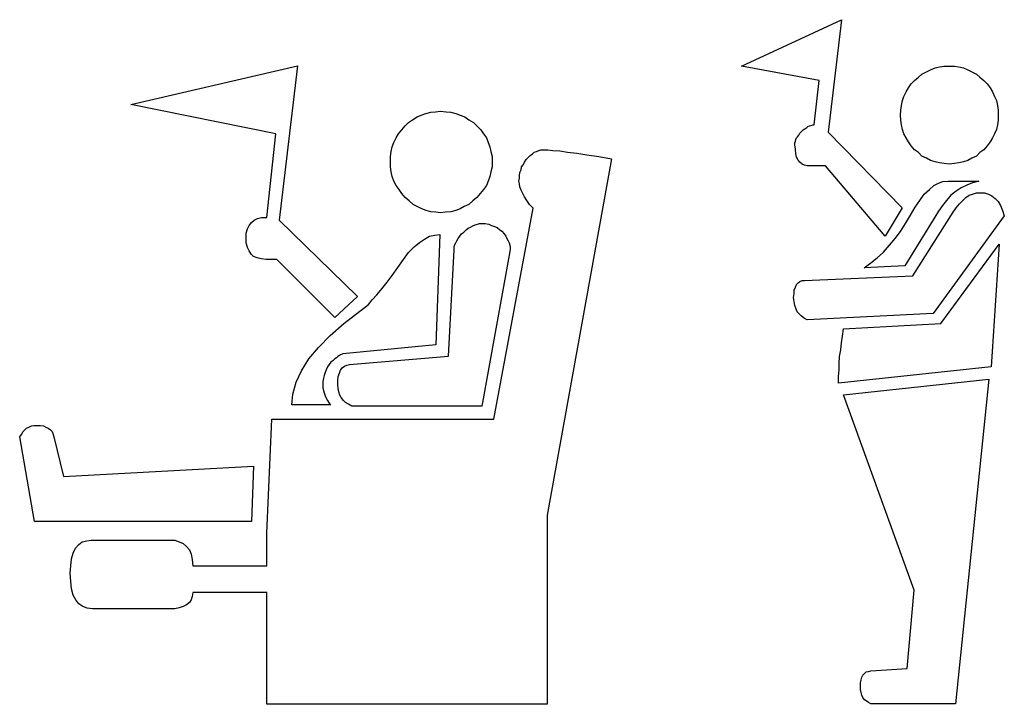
# Model space of a CAD drawing. Extents: x 0.1 to 23.8, y -0.4 to 2.2.
# Tile 3 of 5: x 11 to 14.4, y -0.2 to 2.2. Entities that reach past the tile are written whole.
import ezdxf

# ---------------------------------------------------------------- set-up
doc = ezdxf.new("R2010")
doc.units = 0

msp = doc.modelspace()

# ---------------------------------------------------------------- linework, layer by layer
at = {"color": 0}
for p, q in [((13.52539, 2.009766, 0.5), (13.86914, 2.169922, 0.5)), ((13.86914, 2.169922, 0.5), (13.82422, 1.783203, 0.5)), ((11.42578, 1.878906, 0.5), (11.99805, 2.011719, 0.5)), ((11.99805, 2.011719, 0.5), (11.93555, 1.480469, 0.5)), ((13.79297, 1.960938, 0.5), (13.52539, 2.009766, 0.5)), ((14.17578, 1.998047, 0.5), (14.19141, 2.003906, 0.5)), ((14.19141, 2.003906, 0.5), (14.20703, 2.007813, 0.5)), ((14.20703, 2.007813, 0.5), (14.22266, 2.009766, 0.5)), ((14.22266, 2.009766, 0.5), (14.24023, 2.009766, 0.5)), ((14.24023, 2.009766, 0.5), (14.25781, 2.009766, 0.5)), ((14.25781, 2.009766, 0.5), (14.27344, 2.007813, 0.5)), ((14.27344, 2.007813, 0.5), (14.28906, 2.003906, 0.5)), ((14.28906, 2.003906, 0.5), (14.30469, 1.998047, 0.5)), ((14.12109, 1.960938, 0.5), (14.13477, 1.972656, 0.5)), ((14.13477, 1.972656, 0.5), (14.14648, 1.982422, 0.5)), ((14.14648, 1.982422, 0.5), (14.16211, 1.990234, 0.5)), ((14.16211, 1.990234, 0.5), (14.17578, 1.998047, 0.5)), ((14.30469, 1.998047, 0.5), (14.31836, 1.990234, 0.5)), ((14.31836, 1.990234, 0.5), (14.33398, 1.982422, 0.5)), ((14.33398, 1.982422, 0.5), (14.3457, 1.972656, 0.5)), ((14.3457, 1.972656, 0.5), (14.35938, 1.960938, 0.5)), ((13.77539, 1.808594, 0.5), (13.79297, 1.960938, 0.5)), ((14.0918, 1.921875, 0.5), (14.09961, 1.935547, 0.5)), ((14.09961, 1.935547, 0.5), (14.10938, 1.949219, 0.5)), ((14.10938, 1.949219, 0.5), (14.12109, 1.960938, 0.5)), ((14.35938, 1.960938, 0.5), (14.37109, 1.949219, 0.5)), ((14.37109, 1.949219, 0.5), (14.38086, 1.935547, 0.5)), ((14.38086, 1.935547, 0.5), (14.38867, 1.921875, 0.5)), ((14.08008, 1.892578, 0.5), (14.08398, 1.90625, 0.5)), ((14.08398, 1.90625, 0.5), (14.0918, 1.921875, 0.5)), ((14.38867, 1.921875, 0.5), (14.39648, 1.90625, 0.5)), ((14.39648, 1.90625, 0.5), (14.40234, 1.892578, 0.5)), ((11.92383, 1.777344, 0.5), (11.42578, 1.878906, 0.5)), ((14.07422, 1.859375, 0.5), (14.07617, 1.875, 0.5)), ((14.07617, 1.875, 0.5), (14.08008, 1.892578, 0.5)), ((14.40234, 1.892578, 0.5), (14.40625, 1.875, 0.5)), ((14.40625, 1.875, 0.5), (14.4082, 1.859375, 0.5)), ((12.39453, 1.826172, 0.5), (12.41016, 1.835938, 0.5)), ((12.41016, 1.835938, 0.5), (12.42383, 1.841797, 0.5)), ((12.42383, 1.841797, 0.5), (12.43945, 1.847656, 0.5)), ((12.43945, 1.847656, 0.5), (12.45703, 1.851563, 0.5)), ((12.45703, 1.851563, 0.5), (12.47266, 1.853516, 0.5)), ((12.47266, 1.853516, 0.5), (12.49023, 1.855469, 0.5)), ((12.49023, 1.855469, 0.5), (12.50977, 1.853516, 0.5)), ((12.50977, 1.853516, 0.5), (12.52539, 1.851563, 0.5)), ((12.52539, 1.851563, 0.5), (12.54297, 1.847656, 0.5)), ((12.54297, 1.847656, 0.5), (12.55859, 1.841797, 0.5)), ((12.55859, 1.841797, 0.5), (12.57422, 1.835938, 0.5)), ((12.57422, 1.835938, 0.5), (12.58789, 1.826172, 0.5)), ((14.07227, 1.841797, 0.5), (14.07422, 1.859375, 0.5)), ((14.07422, 1.824219, 0.5), (14.07227, 1.841797, 0.5)), ((14.4082, 1.859375, 0.5), (14.4082, 1.841797, 0.5)), ((14.4082, 1.841797, 0.5), (14.4082, 1.824219, 0.5)), ((12.35742, 1.791016, 0.5), (12.36914, 1.804688, 0.5)), ((12.36914, 1.804688, 0.5), (12.38086, 1.816406, 0.5)), ((12.38086, 1.816406, 0.5), (12.39453, 1.826172, 0.5)), ((12.58789, 1.826172, 0.5), (12.60352, 1.816406, 0.5)), ((12.60352, 1.816406, 0.5), (12.61523, 1.804688, 0.5)), ((12.61523, 1.804688, 0.5), (12.62891, 1.791016, 0.5)), ((13.74414, 1.794922, 0.5), (13.75, 1.798828, 0.5)), ((13.75, 1.798828, 0.5), (13.75391, 1.802734, 0.5)), ((13.75391, 1.802734, 0.5), (13.75977, 1.804688, 0.5)), ((13.75977, 1.804688, 0.5), (13.76563, 1.806641, 0.5)), ((13.76563, 1.806641, 0.5), (13.77148, 1.808594, 0.5)), ((13.77148, 1.808594, 0.5), (13.77539, 1.808594, 0.5)), ((14.07617, 1.808594, 0.5), (14.07422, 1.824219, 0.5)), ((14.08008, 1.792969, 0.5), (14.07617, 1.808594, 0.5)), ((14.40625, 1.808594, 0.5), (14.40234, 1.792969, 0.5)), ((14.4082, 1.824219, 0.5), (14.40625, 1.808594, 0.5)), ((11.89258, 1.490234, 0.5), (11.92383, 1.777344, 0.5)), ((12.33008, 1.748047, 0.5), (12.33789, 1.763672, 0.5)), ((12.33789, 1.763672, 0.5), (12.3457, 1.777344, 0.5)), ((12.3457, 1.777344, 0.5), (12.35742, 1.791016, 0.5)), ((12.62891, 1.791016, 0.5), (12.63867, 1.777344, 0.5)), ((12.63867, 1.777344, 0.5), (12.64844, 1.763672, 0.5)), ((12.64844, 1.763672, 0.5), (12.6543, 1.748047, 0.5)), ((13.71289, 1.757813, 0.5), (13.71484, 1.763672, 0.5)), ((13.71484, 1.763672, 0.5), (13.71875, 1.767578, 0.5)), ((13.71875, 1.767578, 0.5), (13.72266, 1.773438, 0.5)), ((13.72266, 1.773438, 0.5), (13.72656, 1.779297, 0.5)), ((13.72656, 1.779297, 0.5), (13.73242, 1.785156, 0.5)), ((13.73242, 1.785156, 0.5), (13.73828, 1.791016, 0.5)), ((13.73828, 1.791016, 0.5), (13.74414, 1.794922, 0.5)), ((13.82422, 1.783203, 0.5), (14.07813, 1.523438, 0.5)), ((14.08398, 1.777344, 0.5), (14.08008, 1.792969, 0.5)), ((14.0918, 1.763672, 0.5), (14.08398, 1.777344, 0.5)), ((14.09961, 1.75, 0.5), (14.0918, 1.763672, 0.5)), ((14.38867, 1.763672, 0.5), (14.38086, 1.75, 0.5)), ((14.39648, 1.777344, 0.5), (14.38867, 1.763672, 0.5)), ((14.40234, 1.792969, 0.5), (14.39648, 1.777344, 0.5)), ((12.32031, 1.716797, 0.5), (12.32422, 1.732422, 0.5)), ((12.32422, 1.732422, 0.5), (12.33008, 1.748047, 0.5)), ((12.6543, 1.748047, 0.5), (12.66016, 1.732422, 0.5)), ((12.66016, 1.732422, 0.5), (12.66406, 1.716797, 0.5)), ((13.70898, 1.746094, 0.5), (13.71094, 1.751953, 0.5)), ((13.70898, 1.740234, 0.5), (13.70898, 1.746094, 0.5)), ((13.71094, 1.724609, 0.5), (13.70898, 1.740234, 0.5)), ((13.71094, 1.751953, 0.5), (13.71289, 1.757813, 0.5)), ((14.10938, 1.736328, 0.5), (14.09961, 1.75, 0.5)), ((14.12109, 1.722656, 0.5), (14.10938, 1.736328, 0.5)), ((14.37109, 1.736328, 0.5), (14.35938, 1.722656, 0.5)), ((14.38086, 1.75, 0.5), (14.37109, 1.736328, 0.5)), ((12.31836, 1.699219, 0.5), (12.32031, 1.716797, 0.5)), ((12.31836, 1.681641, 0.5), (12.31836, 1.699219, 0.5)), ((12.66406, 1.716797, 0.5), (12.66797, 1.699219, 0.5)), ((12.66797, 1.699219, 0.5), (12.66797, 1.681641, 0.5)), ((12.78516, 1.689453, 0.5), (12.79297, 1.697266, 0.5)), ((12.79297, 1.697266, 0.5), (12.79883, 1.703125, 0.5)), ((12.79883, 1.703125, 0.5), (12.80664, 1.708984, 0.5)), ((12.80664, 1.708984, 0.5), (12.8125, 1.714844, 0.5)), ((12.8125, 1.714844, 0.5), (12.82031, 1.716797, 0.5)), ((12.82031, 1.716797, 0.5), (12.82813, 1.720703, 0.5)), ((12.82813, 1.720703, 0.5), (12.83594, 1.722656, 0.5)), ((12.83594, 1.722656, 0.5), (12.84375, 1.722656, 0.5)), ((12.84375, 1.722656, 0.5), (12.85938, 1.722656, 0.5)), ((12.85938, 1.722656, 0.5), (12.87695, 1.720703, 0.5)), ((12.87695, 1.720703, 0.5), (12.90039, 1.71875, 0.5)), ((12.90039, 1.71875, 0.5), (12.92773, 1.714844, 0.5)), ((12.92773, 1.714844, 0.5), (12.95898, 1.710938, 0.5)), ((12.95898, 1.710938, 0.5), (12.99414, 1.705078, 0.5)), ((12.99414, 1.705078, 0.5), (13.03516, 1.699219, 0.5)), ((13.03516, 1.699219, 0.5), (13.07813, 1.691406, 0.5)), ((13.71289, 1.708984, 0.5), (13.71094, 1.724609, 0.5)), ((13.71484, 1.697266, 0.5), (13.71289, 1.708984, 0.5)), ((13.7207, 1.6875, 0.5), (13.71484, 1.697266, 0.5)), ((14.13477, 1.712891, 0.5), (14.12109, 1.722656, 0.5)), ((14.14648, 1.701172, 0.5), (14.13477, 1.712891, 0.5)), ((14.16211, 1.693359, 0.5), (14.14648, 1.701172, 0.5)), ((14.33398, 1.701172, 0.5), (14.31836, 1.693359, 0.5)), ((14.3457, 1.712891, 0.5), (14.33398, 1.701172, 0.5)), ((14.35938, 1.722656, 0.5), (14.3457, 1.712891, 0.5)), ((12.31836, 1.664063, 0.5), (12.31836, 1.681641, 0.5)), ((12.32031, 1.646484, 0.5), (12.31836, 1.664063, 0.5)), ((12.66797, 1.664063, 0.5), (12.66406, 1.646484, 0.5)), ((12.66797, 1.681641, 0.5), (12.66797, 1.664063, 0.5)), ((12.76758, 1.654297, 0.5), (12.76953, 1.664063, 0.5)), ((12.76953, 1.664063, 0.5), (12.77539, 1.671875, 0.5)), ((12.77539, 1.671875, 0.5), (12.7793, 1.679688, 0.5)), ((12.7793, 1.679688, 0.5), (12.78516, 1.689453, 0.5)), ((13.07813, 1.691406, 0.5), (12.85742, 0.466797, 0.5)), ((13.72656, 1.679688, 0.5), (13.7207, 1.6875, 0.5)), ((13.73438, 1.673828, 0.5), (13.72656, 1.679688, 0.5)), ((13.74219, 1.669922, 0.5), (13.73438, 1.673828, 0.5)), ((13.75195, 1.667969, 0.5), (13.74219, 1.669922, 0.5)), ((13.81445, 1.667969, 0.5), (13.75195, 1.667969, 0.5)), ((14.01953, 1.425781, 0.5), (13.81445, 1.667969, 0.5)), ((14.17578, 1.685547, 0.5), (14.16211, 1.693359, 0.5)), ((14.19141, 1.681641, 0.5), (14.17578, 1.685547, 0.5)), ((14.20703, 1.677734, 0.5), (14.19141, 1.681641, 0.5)), ((14.22266, 1.675781, 0.5), (14.20703, 1.677734, 0.5)), ((14.24023, 1.673828, 0.5), (14.22266, 1.675781, 0.5)), ((14.25781, 1.675781, 0.5), (14.24023, 1.673828, 0.5)), ((14.27344, 1.677734, 0.5), (14.25781, 1.675781, 0.5)), ((14.28906, 1.681641, 0.5), (14.27344, 1.677734, 0.5)), ((14.30469, 1.685547, 0.5), (14.28906, 1.681641, 0.5)), ((14.31836, 1.693359, 0.5), (14.30469, 1.685547, 0.5)), ((12.32422, 1.630859, 0.5), (12.32031, 1.646484, 0.5)), ((12.33008, 1.615234, 0.5), (12.32422, 1.630859, 0.5)), ((12.66016, 1.630859, 0.5), (12.6543, 1.615234, 0.5)), ((12.66406, 1.646484, 0.5), (12.66016, 1.630859, 0.5)), ((12.76172, 1.634766, 0.5), (12.76367, 1.644531, 0.5)), ((12.76172, 1.625, 0.5), (12.76172, 1.634766, 0.5)), ((12.76367, 1.644531, 0.5), (12.76758, 1.654297, 0.5)), ((12.33789, 1.599609, 0.5), (12.33008, 1.615234, 0.5)), ((12.34766, 1.585938, 0.5), (12.33789, 1.599609, 0.5)), ((12.64844, 1.599609, 0.5), (12.63867, 1.585938, 0.5)), ((12.6543, 1.615234, 0.5), (12.64844, 1.599609, 0.5)), ((12.75977, 1.615234, 0.5), (12.76172, 1.625, 0.5)), ((12.76172, 1.605469, 0.5), (12.75977, 1.615234, 0.5)), ((12.76367, 1.595703, 0.5), (12.76172, 1.605469, 0.5)), ((12.76758, 1.583984, 0.5), (12.76367, 1.595703, 0.5)), ((14.17188, 1.585938, 0.5), (14.1875, 1.599609, 0.5)), ((14.1875, 1.599609, 0.5), (14.20313, 1.607422, 0.5)), ((14.20313, 1.607422, 0.5), (14.21875, 1.613281, 0.5)), ((14.21875, 1.613281, 0.5), (14.23633, 1.615234, 0.5)), ((14.23633, 1.615234, 0.5), (14.3418, 1.615234, 0.5)), ((14.28125, 1.591797, 0.5), (14.26367, 1.580078, 0.5)), ((14.30078, 1.601563, 0.5), (14.28125, 1.591797, 0.5)), ((14.32031, 1.609375, 0.5), (14.30078, 1.601563, 0.5)), ((14.3418, 1.615234, 0.5), (14.32031, 1.609375, 0.5)), ((12.35742, 1.572266, 0.5), (12.34766, 1.585938, 0.5)), ((12.36914, 1.558594, 0.5), (12.35742, 1.572266, 0.5)), ((12.38281, 1.546875, 0.5), (12.36914, 1.558594, 0.5)), ((12.61523, 1.558594, 0.5), (12.60156, 1.546875, 0.5)), ((12.62695, 1.572266, 0.5), (12.61523, 1.558594, 0.5)), ((12.63867, 1.585938, 0.5), (12.62695, 1.572266, 0.5)), ((12.77344, 1.572266, 0.5), (12.76758, 1.583984, 0.5)), ((12.7793, 1.560547, 0.5), (12.77344, 1.572266, 0.5)), ((12.78711, 1.548828, 0.5), (12.7793, 1.560547, 0.5)), ((14.13867, 1.548828, 0.5), (14.1543, 1.570313, 0.5)), ((14.1543, 1.570313, 0.5), (14.17188, 1.585938, 0.5)), ((14.24609, 1.566406, 0.5), (14.23047, 1.548828, 0.5)), ((14.26367, 1.580078, 0.5), (14.24609, 1.566406, 0.5)), ((14.28711, 1.548828, 0.5), (14.29688, 1.558594, 0.5)), ((14.29688, 1.558594, 0.5), (14.30859, 1.566406, 0.5)), ((14.30859, 1.566406, 0.5), (14.32031, 1.570313, 0.5)), ((14.32031, 1.570313, 0.5), (14.33398, 1.574219, 0.5)), ((14.33398, 1.574219, 0.5), (14.3457, 1.574219, 0.5)), ((14.3457, 1.574219, 0.5), (14.36133, 1.574219, 0.5)), ((14.36133, 1.574219, 0.5), (14.375, 1.570313, 0.5)), ((14.375, 1.570313, 0.5), (14.38672, 1.564453, 0.5)), ((14.38672, 1.564453, 0.5), (14.39844, 1.554688, 0.5)), ((12.39648, 1.535156, 0.5), (12.38281, 1.546875, 0.5)), ((12.41016, 1.527344, 0.5), (12.39648, 1.535156, 0.5)), ((12.42578, 1.519531, 0.5), (12.41016, 1.527344, 0.5)), ((12.57227, 1.527344, 0.5), (12.55859, 1.519531, 0.5)), ((12.58789, 1.535156, 0.5), (12.57227, 1.527344, 0.5)), ((12.60156, 1.546875, 0.5), (12.58789, 1.535156, 0.5)), ((12.79688, 1.535156, 0.5), (12.78711, 1.548828, 0.5)), ((12.80859, 1.521484, 0.5), (12.79688, 1.535156, 0.5)), ((14.10742, 1.498047, 0.5), (14.12305, 1.525391, 0.5)), ((14.12305, 1.525391, 0.5), (14.13867, 1.548828, 0.5)), ((14.2168, 1.53125, 0.5), (14.20313, 1.511719, 0.5)), ((14.23047, 1.548828, 0.5), (14.2168, 1.53125, 0.5)), ((14.26367, 1.523438, 0.5), (14.27539, 1.537109, 0.5)), ((14.27539, 1.537109, 0.5), (14.28711, 1.548828, 0.5)), ((14.39844, 1.554688, 0.5), (14.4082, 1.544922, 0.5)), ((14.4082, 1.544922, 0.5), (14.41602, 1.53125, 0.5)), ((14.41602, 1.53125, 0.5), (14.42383, 1.513672, 0.5)), ((11.86133, 1.486328, 0.5), (11.875, 1.490234, 0.5)), ((11.875, 1.490234, 0.5), (11.89258, 1.490234, 0.5)), ((12.44141, 1.513672, 0.5), (12.42578, 1.519531, 0.5)), ((12.45703, 1.509766, 0.5), (12.44141, 1.513672, 0.5)), ((12.47461, 1.507813, 0.5), (12.45703, 1.509766, 0.5)), ((12.49023, 1.505859, 0.5), (12.47461, 1.507813, 0.5)), ((12.50781, 1.507813, 0.5), (12.49023, 1.505859, 0.5)), ((12.52539, 1.509766, 0.5), (12.50781, 1.507813, 0.5)), ((12.54297, 1.513672, 0.5), (12.52539, 1.509766, 0.5)), ((12.55859, 1.519531, 0.5), (12.54297, 1.513672, 0.5)), ((12.67383, 0.796875, 0.5), (12.80859, 1.521484, 0.5)), ((14.07813, 1.523438, 0.5), (14.01953, 1.425781, 0.5)), ((14.20313, 1.511719, 0.5), (14.08789, 1.324219, 0.5)), ((14.08984, 1.46875, 0.5), (14.10742, 1.498047, 0.5)), ((14.11523, 1.289063, 0.5), (14.25391, 1.507813, 0.5)), ((14.42969, 1.496094, 0.5), (14.18555, 1.160156, 0.5)), ((14.25391, 1.507813, 0.5), (14.26367, 1.523438, 0.5)), ((14.42383, 1.513672, 0.5), (14.42969, 1.496094, 0.5)), ((11.82617, 1.451172, 0.5), (11.83203, 1.462891, 0.5)), ((11.83203, 1.462891, 0.5), (11.83984, 1.472656, 0.5)), ((11.83984, 1.472656, 0.5), (11.84961, 1.480469, 0.5)), ((11.84961, 1.480469, 0.5), (11.86133, 1.486328, 0.5)), ((11.93555, 1.480469, 0.5), (12.20508, 1.21875, 0.5)), ((12.58594, 1.453125, 0.5), (12.59375, 1.457031, 0.5)), ((12.59375, 1.457031, 0.5), (12.60156, 1.460938, 0.5)), ((12.60156, 1.460938, 0.5), (12.60938, 1.464844, 0.5)), ((12.60938, 1.464844, 0.5), (12.61719, 1.466797, 0.5)), ((12.61719, 1.466797, 0.5), (12.625, 1.46875, 0.5)), ((12.625, 1.46875, 0.5), (12.63281, 1.46875, 0.5)), ((12.63281, 1.46875, 0.5), (12.64453, 1.46875, 0.5)), ((12.64453, 1.46875, 0.5), (12.65625, 1.466797, 0.5)), ((12.65625, 1.466797, 0.5), (12.66602, 1.462891, 0.5)), ((12.66602, 1.462891, 0.5), (12.67578, 1.458984, 0.5)), ((12.67578, 1.458984, 0.5), (12.68555, 1.455078, 0.5)), ((14.07227, 1.441406, 0.5), (14.08984, 1.46875, 0.5)), ((11.82227, 1.435547, 0.5), (11.82617, 1.451172, 0.5)), ((11.82227, 1.417969, 0.5), (11.82227, 1.435547, 0.5)), ((12.43555, 1.416016, 0.5), (12.45313, 1.425781, 0.5)), ((12.45313, 1.425781, 0.5), (12.4707, 1.429688, 0.5)), ((12.4707, 1.429688, 0.5), (12.48828, 1.431641, 0.5)), ((12.48828, 1.431641, 0.5), (12.47461, 1.052734, 0.5)), ((12.55078, 1.417969, 0.5), (12.55664, 1.425781, 0.5)), ((12.55664, 1.425781, 0.5), (12.5625, 1.433594, 0.5)), ((12.5625, 1.433594, 0.5), (12.57031, 1.439453, 0.5)), ((12.57031, 1.439453, 0.5), (12.57813, 1.447266, 0.5)), ((12.57813, 1.447266, 0.5), (12.58594, 1.453125, 0.5)), ((12.68555, 1.455078, 0.5), (12.69336, 1.449219, 0.5)), ((12.69336, 1.449219, 0.5), (12.70117, 1.443359, 0.5)), ((12.70117, 1.443359, 0.5), (12.70898, 1.433594, 0.5)), ((12.70898, 1.433594, 0.5), (12.71484, 1.425781, 0.5)), ((12.71484, 1.425781, 0.5), (12.71875, 1.417969, 0.5)), ((14.05469, 1.417969, 0.5), (14.07227, 1.441406, 0.5)), ((11.82227, 1.402344, 0.5), (11.82227, 1.417969, 0.5)), ((11.82617, 1.386719, 0.5), (11.82227, 1.402344, 0.5)), ((12.38086, 1.369141, 0.5), (12.40039, 1.388672, 0.5)), ((12.40039, 1.388672, 0.5), (12.41797, 1.404297, 0.5)), ((12.41797, 1.404297, 0.5), (12.43555, 1.416016, 0.5)), ((12.53711, 1.386719, 0.5), (12.53906, 1.394531, 0.5)), ((12.53906, 1.394531, 0.5), (12.54297, 1.402344, 0.5)), ((12.54297, 1.402344, 0.5), (12.54688, 1.410156, 0.5)), ((12.54688, 1.410156, 0.5), (12.55078, 1.417969, 0.5)), ((12.71875, 1.417969, 0.5), (12.72266, 1.410156, 0.5)), ((12.72266, 1.410156, 0.5), (12.72656, 1.402344, 0.5)), ((12.72656, 1.402344, 0.5), (12.72852, 1.394531, 0.5)), ((12.72852, 1.394531, 0.5), (12.73047, 1.386719, 0.5)), ((14.01367, 1.371094, 0.5), (14.03516, 1.394531, 0.5)), ((14.03516, 1.394531, 0.5), (14.05469, 1.417969, 0.5)), ((14.21094, 1.125, 0.5), (14.41211, 1.398438, 0.5)), ((14.41211, 1.398438, 0.5), (14.38477, 0.976563, 0.5)), ((11.83203, 1.375, 0.5), (11.82617, 1.386719, 0.5)), ((11.83984, 1.363281, 0.5), (11.83203, 1.375, 0.5)), ((11.84766, 1.355469, 0.5), (11.83984, 1.363281, 0.5)), ((11.85938, 1.351563, 0.5), (11.84766, 1.355469, 0.5)), ((12.36328, 1.345703, 0.5), (12.38086, 1.369141, 0.5)), ((12.51758, 1.013672, 0.5), (12.53711, 1.378906, 0.5)), ((12.53711, 1.378906, 0.5), (12.53711, 1.386719, 0.5)), ((12.72852, 1.373047, 0.5), (12.63281, 0.841797, 0.5)), ((12.73047, 1.380859, 0.5), (12.72852, 1.373047, 0.5)), ((12.73047, 1.386719, 0.5), (12.73047, 1.380859, 0.5)), ((13.99219, 1.351563, 0.5), (14.01367, 1.371094, 0.5)), ((11.87305, 1.347656, 0.5), (11.85938, 1.351563, 0.5)), ((11.89063, 1.345703, 0.5), (11.87305, 1.347656, 0.5)), ((11.92773, 1.345703, 0.5), (11.89063, 1.345703, 0.5)), ((12.12695, 1.146484, 0.5), (11.92773, 1.345703, 0.5)), ((12.34375, 1.318359, 0.5), (12.36328, 1.345703, 0.5)), ((13.94727, 1.316406, 0.5), (13.9707, 1.333984, 0.5)), ((14.08789, 1.324219, 0.5), (13.94727, 1.316406, 0.5)), ((13.9707, 1.333984, 0.5), (13.99219, 1.351563, 0.5)), ((12.30664, 1.267578, 0.5), (12.32422, 1.291016, 0.5)), ((12.32422, 1.291016, 0.5), (12.34375, 1.318359, 0.5)), ((13.74219, 1.273438, 0.5), (14.11523, 1.289063, 0.5)), ((12.28906, 1.244141, 0.5), (12.30664, 1.267578, 0.5)), ((13.71094, 1.25, 0.5), (13.71484, 1.259766, 0.5)), ((13.71484, 1.259766, 0.5), (13.7207, 1.265625, 0.5)), ((13.7207, 1.265625, 0.5), (13.72656, 1.269531, 0.5)), ((13.72656, 1.269531, 0.5), (13.73438, 1.273438, 0.5)), ((13.73438, 1.273438, 0.5), (13.74219, 1.273438, 0.5)), ((12.25586, 1.207031, 0.5), (12.27148, 1.224609, 0.5)), ((12.27148, 1.224609, 0.5), (12.28906, 1.244141, 0.5)), ((13.70508, 1.214844, 0.5), (13.70703, 1.228516, 0.5)), ((13.70703, 1.240234, 0.5), (13.71094, 1.25, 0.5)), ((13.70703, 1.228516, 0.5), (13.70703, 1.240234, 0.5)), ((12.20508, 1.21875, 0.5), (12.12695, 1.146484, 0.5)), ((12.22656, 1.177734, 0.5), (12.24219, 1.191406, 0.5)), ((12.24219, 1.191406, 0.5), (12.25586, 1.207031, 0.5)), ((13.70703, 1.201172, 0.5), (13.70508, 1.214844, 0.5)), ((13.70898, 1.1875, 0.5), (13.70703, 1.201172, 0.5)), ((13.71289, 1.177734, 0.5), (13.70898, 1.1875, 0.5)), ((12.1582, 1.125, 0.5), (12.21289, 1.167969, 0.5)), ((12.21289, 1.167969, 0.5), (12.22656, 1.177734, 0.5)), ((13.7168, 1.166016, 0.5), (13.71289, 1.177734, 0.5)), ((13.72461, 1.158203, 0.5), (13.7168, 1.166016, 0.5)), ((13.73242, 1.150391, 0.5), (13.72461, 1.158203, 0.5)), ((14.18555, 1.160156, 0.5), (13.75195, 1.138672, 0.5)), ((12.11133, 1.083984, 0.5), (12.1582, 1.125, 0.5)), ((13.74219, 1.142578, 0.5), (13.73242, 1.150391, 0.5)), ((13.75195, 1.138672, 0.5), (13.74219, 1.142578, 0.5)), ((13.87695, 1.107422, 0.5), (14.21094, 1.125, 0.5)), ((12.07031, 1.042969, 0.5), (12.11133, 1.083984, 0.5)), ((13.87305, 1.082031, 0.5), (13.87695, 1.107422, 0.5)), ((12.47461, 1.052734, 0.5), (12.1543, 1.021484, 0.5)), ((13.86719, 1.035156, 0.5), (13.86914, 1.058594, 0.5)), ((13.86914, 1.058594, 0.5), (13.87305, 1.082031, 0.5)), ((12.03711, 1.003906, 0.5), (12.07031, 1.042969, 0.5)), ((12.14648, 1.017578, 0.5), (12.14258, 1.015625, 0.5)), ((12.15234, 1.019531, 0.5), (12.14648, 1.017578, 0.5)), ((12.1543, 1.021484, 0.5), (12.15234, 1.019531, 0.5)), ((13.86328, 1.011719, 0.5), (13.86719, 1.035156, 0.5)), ((12.01172, 0.962891, 0.5), (12.03711, 1.003906, 0.5)), ((12.10742, 0.984375, 0.5), (12.10156, 0.976563, 0.5)), ((12.11328, 0.992188, 0.5), (12.10742, 0.984375, 0.5)), ((12.12109, 0.998047, 0.5), (12.11328, 0.992188, 0.5)), ((12.12695, 1.003906, 0.5), (12.12109, 0.998047, 0.5)), ((12.13281, 1.007813, 0.5), (12.12695, 1.003906, 0.5)), ((12.13672, 1.011719, 0.5), (12.13281, 1.007813, 0.5)), ((12.14258, 1.015625, 0.5), (12.13672, 1.011719, 0.5)), ((12.16016, 0.978516, 0.5), (12.16797, 0.982422, 0.5)), ((12.16797, 0.982422, 0.5), (12.17773, 0.984375, 0.5)), ((12.17773, 0.984375, 0.5), (12.51758, 1.013672, 0.5)), ((13.86133, 0.988281, 0.5), (13.86328, 1.011719, 0.5)), ((13.86133, 0.966797, 0.5), (13.86133, 0.988281, 0.5)), ((11.99414, 0.923828, 0.5), (12.01172, 0.962891, 0.5)), ((12.09375, 0.957031, 0.5), (12.08984, 0.947266, 0.5)), ((12.09766, 0.966797, 0.5), (12.09375, 0.957031, 0.5)), ((12.10156, 0.976563, 0.5), (12.09766, 0.966797, 0.5)), ((12.13867, 0.943359, 0.5), (12.14258, 0.955078, 0.5)), ((12.14258, 0.955078, 0.5), (12.14648, 0.964844, 0.5)), ((12.14648, 0.964844, 0.5), (12.15234, 0.972656, 0.5)), ((12.15234, 0.972656, 0.5), (12.16016, 0.978516, 0.5)), ((14.38477, 0.976563, 0.5), (13.85938, 0.919922, 0.5)), ((13.85938, 0.943359, 0.5), (13.86133, 0.966797, 0.5)), ((11.98242, 0.882813, 0.5), (11.99414, 0.923828, 0.5)), ((12.08789, 0.9375, 0.5), (12.08594, 0.925781, 0.5)), ((12.08594, 0.925781, 0.5), (12.08594, 0.914063, 0.5)), ((12.08984, 0.947266, 0.5), (12.08789, 0.9375, 0.5)), ((12.13672, 0.929688, 0.5), (12.13867, 0.943359, 0.5)), ((12.13672, 0.916016, 0.5), (12.13672, 0.929688, 0.5)), ((12.13867, 0.902344, 0.5), (12.13672, 0.916016, 0.5)), ((13.85938, 0.919922, 0.5), (13.85938, 0.943359, 0.5)), ((13.87695, 0.880859, 0.5), (14.37695, 0.933594, 0.5)), ((14.37695, 0.933594, 0.5), (14.26172, -0.181641, 0.5)), ((11.97852, 0.845703, 0.5), (11.98242, 0.882813, 0.5)), ((12.08594, 0.914063, 0.5), (12.08594, 0.904297, 0.5)), ((12.08594, 0.904297, 0.5), (12.08789, 0.894531, 0.5)), ((12.08789, 0.894531, 0.5), (12.08984, 0.886719, 0.5)), ((12.08984, 0.886719, 0.5), (12.09375, 0.876953, 0.5)), ((12.14063, 0.890625, 0.5), (12.13867, 0.902344, 0.5)), ((12.14453, 0.878906, 0.5), (12.14063, 0.890625, 0.5)), ((14.11914, 0.208984, 0.5), (13.87695, 0.880859, 0.5)), ((12.09375, 0.876953, 0.5), (12.09766, 0.869141, 0.5)), ((12.09766, 0.869141, 0.5), (12.10156, 0.861328, 0.5)), ((12.10156, 0.861328, 0.5), (12.10742, 0.851563, 0.5)), ((12.10742, 0.851563, 0.5), (12.11328, 0.845703, 0.5)), ((12.14844, 0.871094, 0.5), (12.14453, 0.878906, 0.5)), ((12.15625, 0.861328, 0.5), (12.14844, 0.871094, 0.5)), ((12.16406, 0.853516, 0.5), (12.15625, 0.861328, 0.5)), ((12.17383, 0.847656, 0.5), (12.16406, 0.853516, 0.5)), ((12.18555, 0.841797, 0.5), (12.17383, 0.847656, 0.5)), ((12.11328, 0.845703, 0.5), (11.97852, 0.845703, 0.5)), ((12.63281, 0.841797, 0.5), (12.18555, 0.841797, 0.5)), ((11.89258, 0.404297, 0.5), (11.91016, 0.796875, 0.5)), ((11.91016, 0.796875, 0.5), (12.67383, 0.796875, 0.5)), ((11.04883, 0.744141, 0.5), (11.05469, 0.753906, 0.5)), ((11.05469, 0.753906, 0.5), (11.06055, 0.759766, 0.5)), ((11.06055, 0.759766, 0.5), (11.06641, 0.765625, 0.5)), ((11.06641, 0.765625, 0.5), (11.07422, 0.769531, 0.5)), ((11.07422, 0.769531, 0.5), (11.08398, 0.773438, 0.5)), ((11.08398, 0.773438, 0.5), (11.0918, 0.775391, 0.5)), ((11.0918, 0.775391, 0.5), (11.10156, 0.775391, 0.5)), ((11.10156, 0.775391, 0.5), (11.11328, 0.775391, 0.5)), ((11.11328, 0.775391, 0.5), (11.125, 0.773438, 0.5)), ((11.125, 0.773438, 0.5), (11.13281, 0.769531, 0.5)), ((11.13281, 0.769531, 0.5), (11.14063, 0.765625, 0.5)), ((11.14063, 0.765625, 0.5), (11.14844, 0.759766, 0.5)), ((11.14844, 0.759766, 0.5), (11.1543, 0.753906, 0.5)), ((11.1543, 0.753906, 0.5), (11.1582, 0.744141, 0.5)), ((11.04297, 0.736328, 0.5), (11.04883, 0.744141, 0.5)), ((11.09375, 0.445313, 0.5), (11.04297, 0.736328, 0.5)), ((11.1582, 0.744141, 0.5), (11.16016, 0.736328, 0.5)), ((11.16016, 0.736328, 0.5), (11.19336, 0.599609, 0.5)), ((11.19336, 0.599609, 0.5), (11.84766, 0.634766, 0.5)), ((11.84766, 0.634766, 0.5), (11.83984, 0.445313, 0.5)), ((11.83984, 0.445313, 0.5), (11.09375, 0.445313, 0.5)), ((12.85742, 0.466797, 0.5), (12.85742, -0.183594, 0.5)), ((11.24609, 0.365234, 0.5), (11.25781, 0.375, 0.5)), ((11.25781, 0.375, 0.5), (11.27344, 0.378906, 0.5)), ((11.27344, 0.378906, 0.5), (11.28906, 0.380859, 0.5)), ((11.28906, 0.380859, 0.5), (11.55664, 0.380859, 0.5)), ((11.55664, 0.380859, 0.5), (11.57617, 0.380859, 0.5)), ((11.57617, 0.380859, 0.5), (11.5918, 0.375, 0.5)), ((11.5918, 0.375, 0.5), (11.60547, 0.369141, 0.5)), ((11.89258, 0.292969, 0.5), (11.89258, 0.404297, 0.5)), ((11.22656, 0.335938, 0.5), (11.23438, 0.353516, 0.5)), ((11.23438, 0.353516, 0.5), (11.24609, 0.365234, 0.5)), ((11.60547, 0.369141, 0.5), (11.61719, 0.359375, 0.5)), ((11.61719, 0.359375, 0.5), (11.62695, 0.347656, 0.5)), ((11.62695, 0.347656, 0.5), (11.63281, 0.332031, 0.5)), ((11.21875, 0.292969, 0.5), (11.2207, 0.316406, 0.5)), ((11.2207, 0.316406, 0.5), (11.22656, 0.335938, 0.5)), ((11.63281, 0.332031, 0.5), (11.63672, 0.314453, 0.5)), ((11.63672, 0.314453, 0.5), (11.63867, 0.292969, 0.5)), ((11.2168, 0.267578, 0.5), (11.21875, 0.292969, 0.5)), ((11.63867, 0.292969, 0.5), (11.89258, 0.292969, 0.5)), ((11.21875, 0.238281, 0.5), (11.2168, 0.267578, 0.5)), ((11.2207, 0.212891, 0.5), (11.21875, 0.238281, 0.5)), ((11.22656, 0.191406, 0.5), (11.2207, 0.212891, 0.5)), ((14.0957, -0.060547, 0.5), (14.11914, 0.208984, 0.5)), ((11.23633, 0.175781, 0.5), (11.22656, 0.191406, 0.5)), ((11.24609, 0.162109, 0.5), (11.23633, 0.175781, 0.5)), ((11.63281, 0.175781, 0.5), (11.62695, 0.166016, 0.5)), ((11.63672, 0.1875, 0.5), (11.63281, 0.175781, 0.5)), ((11.63867, 0.201172, 0.5), (11.63672, 0.1875, 0.5)), ((11.89258, 0.201172, 0.5), (11.63867, 0.201172, 0.5)), ((11.89258, -0.183594, 0.5), (11.89258, 0.201172, 0.5)), ((11.25977, 0.152344, 0.5), (11.24609, 0.162109, 0.5)), ((11.27539, 0.146484, 0.5), (11.25977, 0.152344, 0.5)), ((11.29297, 0.144531, 0.5), (11.27539, 0.146484, 0.5)), ((11.55664, 0.144531, 0.5), (11.29297, 0.144531, 0.5)), ((11.57617, 0.144531, 0.5), (11.55664, 0.144531, 0.5)), ((11.5918, 0.148438, 0.5), (11.57617, 0.144531, 0.5)), ((11.60547, 0.152344, 0.5), (11.5918, 0.148438, 0.5)), ((11.61719, 0.158203, 0.5), (11.60547, 0.152344, 0.5)), ((11.62695, 0.166016, 0.5), (11.61719, 0.158203, 0.5)), ((13.9707, -0.068359, 0.5), (14.0957, -0.060547, 0.5)), ((13.93555, -0.109375, 0.5), (13.9375, -0.099609, 0.5)), ((13.9375, -0.099609, 0.5), (13.93945, -0.089844, 0.5)), ((13.93945, -0.089844, 0.5), (13.94336, -0.083984, 0.5)), ((13.94336, -0.083984, 0.5), (13.94922, -0.078125, 0.5)), ((13.94922, -0.078125, 0.5), (13.95508, -0.072266, 0.5)), ((13.95508, -0.072266, 0.5), (13.96289, -0.070313, 0.5)), ((13.96289, -0.070313, 0.5), (13.9707, -0.068359, 0.5)), ((13.93555, -0.121094, 0.5), (13.93555, -0.109375, 0.5)), ((13.93555, -0.132813, 0.5), (13.93555, -0.121094, 0.5)), ((13.9375, -0.142578, 0.5), (13.93555, -0.132813, 0.5)), ((13.93945, -0.152344, 0.5), (13.9375, -0.142578, 0.5)), ((13.94336, -0.160156, 0.5), (13.93945, -0.152344, 0.5)), ((13.94922, -0.167969, 0.5), (13.94336, -0.160156, 0.5)), ((13.95508, -0.171875, 0.5), (13.94922, -0.167969, 0.5)), ((12.85742, -0.183594, 0.5), (11.89258, -0.183594, 0.5)), ((13.96289, -0.177734, 0.5), (13.95508, -0.171875, 0.5)), ((13.9707, -0.181641, 0.5), (13.96289, -0.177734, 0.5)), ((14.26172, -0.181641, 0.5), (13.9707, -0.181641, 0.5))]:
    msp.add_line(p, q, dxfattribs=at)

doc.saveas('drawing.dxf')
